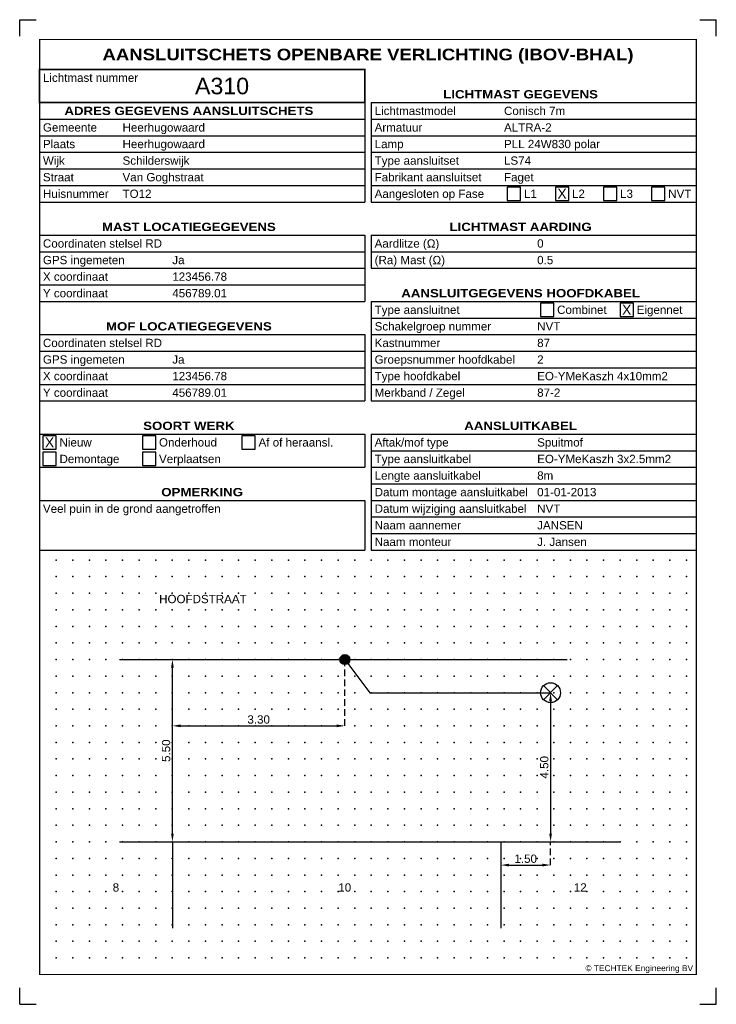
# Model space of a CAD drawing. Header units: metres. Extents: x 0 to 210, y 0 to 297.
import ezdxf
from ezdxf.enums import TextEntityAlignment as Align

# ---------------------------------------------------------------- set-up
doc = ezdxf.new("R2010")
doc.units = ezdxf.units.M
doc.header["$LTSCALE"] = 4
doc.linetypes.add('DASHED', pattern=[0.75, 0.5, -0.25])
for name, color, linetype in [('Aansluitkabel', 6, 'Continuous'), ('Aansluitmof', 4, 'Continuous'), ('Grid', 2, 'Continuous'), ('Hoofdkabel', 1, 'Continuous'), ('kader', 7, 'Continuous'), ('Kader-tekst', 7, 'Continuous'), ('Lichtmast', 3, 'Continuous'), ('Maatvoering', 7, 'Continuous'), ('Papier A4', 8, 'Continuous'), ('Tekst', 7, 'Continuous'), ('Topografie', 7, 'Continuous'), ('Zichtlijn', 7, 'DASHED')]:
    doc.layers.add(name, color=color, linetype=linetype)
doc.styles.add('IBOV', font='arial.ttf')
doc.styles.add('IBOV BOLD', font='ariblk.ttf')
doc.dimstyles.new('IBOV', dxfattribs={"dimtxt": 2.5, "dimasz": 2.5, "dimexe": 1.25, "dimexo": 0.625, "dimtad": 1, "dimtxsty": 'IBOV', "dimcen": 2.5, "dimse1": 1, "dimse2": 1, "dimadec": 0, "dimazin": 0, "dimtfac": 1, "dimtmove": 0, "dimatfit": 3, "dimfxl": 0, "dimarcsym": 0})

# ---------------------------------------------------------------- blocks, each defined once
blk = doc.blocks.new('*U18')
blk.add_point((0, 0))
blk = doc.blocks.new('*U19')
at = {"layer": 'Grid', "color": 0, "linetype": 'ByBlock', "lineweight": -2, "transparency": 16777216}
for p in [(0, 120), (5, 120), (10, 120), (15, 120), (20, 120), (25, 120), (30, 120), (35, 120), (40, 120), (45, 120), (50, 120), (55, 120), (60, 120), (65, 120), (70, 120), (75, 120), (80, 120), (85, 120), (90, 120), (95, 120), (100, 120), (105, 120), (110, 120), (115, 120), (120, 120), (125, 120), (130, 120), (135, 120), (140, 120), (145, 120), (150, 120), (155, 120), (160, 120), (165, 120), (170, 120), (175, 120), (180, 120), (185, 120), (190, 120), (0, 115), (5, 115), (10, 115), (15, 115), (20, 115), (25, 115), (30, 115), (35, 115), (40, 115), (45, 115), (50, 115), (55, 115), (60, 115), (65, 115), (70, 115), (75, 115), (80, 115), (85, 115), (90, 115), (95, 115), (100, 115), (105, 115), (110, 115), (115, 115), (120, 115), (125, 115), (130, 115), (135, 115), (140, 115), (145, 115), (150, 115), (155, 115), (160, 115), (165, 115), (170, 115), (175, 115), (180, 115), (185, 115), (190, 115), (0, 110), (5, 110), (10, 110), (15, 110), (20, 110), (25, 110), (30, 110), (35, 110), (40, 110), (45, 110), (50, 110), (55, 110), (60, 110), (65, 110), (70, 110), (75, 110), (80, 110), (85, 110), (90, 110), (95, 110), (100, 110), (105, 110), (110, 110), (115, 110), (120, 110), (125, 110), (130, 110), (135, 110), (140, 110), (145, 110), (150, 110), (155, 110), (160, 110), (165, 110), (170, 110), (175, 110), (180, 110), (185, 110), (190, 110), (0, 105), (5, 105), (10, 105), (15, 105), (20, 105), (25, 105), (30, 105), (35, 105), (40, 105), (45, 105), (50, 105), (55, 105), (60, 105), (65, 105), (70, 105), (75, 105), (80, 105), (85, 105), (90, 105), (95, 105), (100, 105), (105, 105), (110, 105), (115, 105), (120, 105), (125, 105), (130, 105), (135, 105), (140, 105), (145, 105), (150, 105), (155, 105), (160, 105), (165, 105), (170, 105), (175, 105), (180, 105), (185, 105), (190, 105), (0, 100), (5, 100), (10, 100), (15, 100), (20, 100), (25, 100), (30, 100), (35, 100), (40, 100), (45, 100), (50, 100), (55, 100), (60, 100), (65, 100), (70, 100), (75, 100), (80, 100), (85, 100), (90, 100), (95, 100), (100, 100), (105, 100), (110, 100), (115, 100), (120, 100), (125, 100), (130, 100), (135, 100), (140, 100), (145, 100), (150, 100), (155, 100), (160, 100), (165, 100), (170, 100), (175, 100), (180, 100), (185, 100), (190, 100), (0, 95), (5, 95), (10, 95), (15, 95), (20, 95), (25, 95), (30, 95), (35, 95), (40, 95), (45, 95), (50, 95), (55, 95), (60, 95), (65, 95), (70, 95), (75, 95), (80, 95), (85, 95), (90, 95), (95, 95), (100, 95), (105, 95), (110, 95), (115, 95), (120, 95), (125, 95), (130, 95), (135, 95), (140, 95), (145, 95), (150, 95), (155, 95), (160, 95), (165, 95), (170, 95), (175, 95), (180, 95), (185, 95), (190, 95), (0, 90), (5, 90), (10, 90), (15, 90), (20, 90), (25, 90), (30, 90), (35, 90), (40, 90), (45, 90), (50, 90), (55, 90), (60, 90), (65, 90), (70, 90), (75, 90), (80, 90), (85, 90), (90, 90), (95, 90), (100, 90), (105, 90), (110, 90), (115, 90), (120, 90), (125, 90), (130, 90), (135, 90), (140, 90), (145, 90), (150, 90), (155, 90), (160, 90), (165, 90), (170, 90), (175, 90), (180, 90), (185, 90), (190, 90), (0, 85), (5, 85), (10, 85), (15, 85), (20, 85), (25, 85), (30, 85), (35, 85), (40, 85), (45, 85), (50, 85), (55, 85), (60, 85), (65, 85), (70, 85), (75, 85), (80, 85), (85, 85), (90, 85), (95, 85), (100, 85), (105, 85), (110, 85), (115, 85), (120, 85), (125, 85), (130, 85), (135, 85), (140, 85), (145, 85), (150, 85), (155, 85), (160, 85), (165, 85), (170, 85), (175, 85), (180, 85), (185, 85), (190, 85), (0, 80), (5, 80), (10, 80), (15, 80), (20, 80), (25, 80), (30, 80), (35, 80), (40, 80), (45, 80), (50, 80), (55, 80), (60, 80), (65, 80), (70, 80), (75, 80), (80, 80), (85, 80), (90, 80), (95, 80), (100, 80), (105, 80), (110, 80), (115, 80), (120, 80), (125, 80), (130, 80), (135, 80), (140, 80), (145, 80), (150, 80), (155, 80), (160, 80), (165, 80), (170, 80), (175, 80), (180, 80), (185, 80), (190, 80), (0, 75), (5, 75), (10, 75), (15, 75), (20, 75), (25, 75), (30, 75), (35, 75), (40, 75), (45, 75), (50, 75), (55, 75), (60, 75), (65, 75), (70, 75), (75, 75), (80, 75), (85, 75), (90, 75), (95, 75), (100, 75), (105, 75), (110, 75), (115, 75), (120, 75), (125, 75), (130, 75), (135, 75), (140, 75), (145, 75), (150, 75), (155, 75), (160, 75), (165, 75), (170, 75), (175, 75), (180, 75), (185, 75), (190, 75), (0, 70), (5, 70), (10, 70), (15, 70), (20, 70), (25, 70), (30, 70), (35, 70), (40, 70), (45, 70), (50, 70), (55, 70), (60, 70), (65, 70), (70, 70), (75, 70), (80, 70), (85, 70), (90, 70), (95, 70), (100, 70), (105, 70), (110, 70), (115, 70), (120, 70), (125, 70), (130, 70), (135, 70), (140, 70), (145, 70), (150, 70), (155, 70), (160, 70), (165, 70), (170, 70), (175, 70), (180, 70), (185, 70), (190, 70), (0, 65), (5, 65), (10, 65), (15, 65), (20, 65), (25, 65), (30, 65), (35, 65), (40, 65), (45, 65), (50, 65), (55, 65), (60, 65), (65, 65), (70, 65), (75, 65), (80, 65), (85, 65), (90, 65), (95, 65), (100, 65), (105, 65), (110, 65), (115, 65), (120, 65), (125, 65), (130, 65), (135, 65), (140, 65), (145, 65), (150, 65), (155, 65), (160, 65), (165, 65), (170, 65), (175, 65), (180, 65), (185, 65), (190, 65), (0, 60), (5, 60), (10, 60), (15, 60), (20, 60), (25, 60), (30, 60), (35, 60), (40, 60), (45, 60), (50, 60), (55, 60), (60, 60), (65, 60), (70, 60), (75, 60), (80, 60), (85, 60), (90, 60), (95, 60), (100, 60), (105, 60), (110, 60), (115, 60), (120, 60), (125, 60), (130, 60), (135, 60), (140, 60), (145, 60), (150, 60), (155, 60), (160, 60), (165, 60), (170, 60), (175, 60), (180, 60), (185, 60), (190, 60), (0, 55), (5, 55), (10, 55), (15, 55), (20, 55), (25, 55), (30, 55), (35, 55), (40, 55), (45, 55), (50, 55), (55, 55), (60, 55), (65, 55), (70, 55), (75, 55), (80, 55), (85, 55), (90, 55), (95, 55), (100, 55), (105, 55), (110, 55), (115, 55), (120, 55), (125, 55), (130, 55), (135, 55), (140, 55), (145, 55), (150, 55), (155, 55), (160, 55), (165, 55), (170, 55), (175, 55), (180, 55), (185, 55), (190, 55), (0, 50), (5, 50), (10, 50), (15, 50), (20, 50), (25, 50), (30, 50), (35, 50), (40, 50), (45, 50), (50, 50), (55, 50), (60, 50), (65, 50), (70, 50), (75, 50), (80, 50), (85, 50), (90, 50), (95, 50), (100, 50), (105, 50), (110, 50), (115, 50), (120, 50), (125, 50), (130, 50), (135, 50), (140, 50), (145, 50), (150, 50), (155, 50), (160, 50), (165, 50), (170, 50), (175, 50), (180, 50), (185, 50), (190, 50), (0, 45), (5, 45), (10, 45), (15, 45), (20, 45), (25, 45), (30, 45), (35, 45), (40, 45), (45, 45), (50, 45), (55, 45), (60, 45), (65, 45), (70, 45), (75, 45), (80, 45), (85, 45), (90, 45), (95, 45), (100, 45), (105, 45), (110, 45), (115, 45), (120, 45), (125, 45), (130, 45), (135, 45), (140, 45), (145, 45), (150, 45), (155, 45), (160, 45), (165, 45), (170, 45), (175, 45), (180, 45), (185, 45), (190, 45), (0, 40), (5, 40), (10, 40), (15, 40), (20, 40), (25, 40), (30, 40), (35, 40), (40, 40), (45, 40), (50, 40), (55, 40), (60, 40), (65, 40), (70, 40), (75, 40), (80, 40), (85, 40), (90, 40), (95, 40), (100, 40), (105, 40), (110, 40), (115, 40), (120, 40), (125, 40), (130, 40), (135, 40), (140, 40), (145, 40), (150, 40), (155, 40), (160, 40), (165, 40), (170, 40), (175, 40), (180, 40), (185, 40), (190, 40), (0, 35), (5, 35), (10, 35), (15, 35), (20, 35), (25, 35), (30, 35), (35, 35), (40, 35), (45, 35), (50, 35), (55, 35), (60, 35), (65, 35), (70, 35), (75, 35), (80, 35), (85, 35), (90, 35), (95, 35), (100, 35), (105, 35), (110, 35), (115, 35), (120, 35), (125, 35), (130, 35), (135, 35), (140, 35), (145, 35), (150, 35), (155, 35), (160, 35), (165, 35), (170, 35), (175, 35), (180, 35), (185, 35), (190, 35), (0, 30), (5, 30), (10, 30), (15, 30), (20, 30), (25, 30), (30, 30), (35, 30), (40, 30), (45, 30), (50, 30), (55, 30), (60, 30), (65, 30), (70, 30), (75, 30), (80, 30), (85, 30), (90, 30), (95, 30), (100, 30), (105, 30), (110, 30), (115, 30), (120, 30), (125, 30), (130, 30), (135, 30), (140, 30), (145, 30), (150, 30), (155, 30), (160, 30), (165, 30), (170, 30), (175, 30), (180, 30), (185, 30), (190, 30), (0, 25), (5, 25), (10, 25), (15, 25), (20, 25), (25, 25), (30, 25), (35, 25), (40, 25), (45, 25), (50, 25), (55, 25), (60, 25), (65, 25), (70, 25), (75, 25), (80, 25), (85, 25), (90, 25), (95, 25), (100, 25), (105, 25), (110, 25), (115, 25), (120, 25), (125, 25), (130, 25), (135, 25), (140, 25), (145, 25), (150, 25), (155, 25), (160, 25), (165, 25), (170, 25), (175, 25), (180, 25), (185, 25), (190, 25), (0, 20), (5, 20), (10, 20), (15, 20), (20, 20), (25, 20), (30, 20), (35, 20), (40, 20), (45, 20), (50, 20), (55, 20), (60, 20), (65, 20), (70, 20), (75, 20), (80, 20), (85, 20), (90, 20), (95, 20), (100, 20), (105, 20), (110, 20), (115, 20), (120, 20), (125, 20), (130, 20), (135, 20), (140, 20), (145, 20), (150, 20), (155, 20), (160, 20), (165, 20), (170, 20), (175, 20), (180, 20), (185, 20), (190, 20), (0, 15), (5, 15), (10, 15), (15, 15), (20, 15), (25, 15), (30, 15), (35, 15), (40, 15), (45, 15), (50, 15), (55, 15), (60, 15), (65, 15), (70, 15), (75, 15), (80, 15), (85, 15), (90, 15), (95, 15), (100, 15), (105, 15), (110, 15), (115, 15), (120, 15), (125, 15), (130, 15), (135, 15), (140, 15), (145, 15), (150, 15), (155, 15), (160, 15), (165, 15), (170, 15), (175, 15), (180, 15), (185, 15), (190, 15), (0, 10), (5, 10), (10, 10), (15, 10), (20, 10), (25, 10), (30, 10), (35, 10), (40, 10), (45, 10), (50, 10), (55, 10), (60, 10), (65, 10), (70, 10), (75, 10), (80, 10), (85, 10), (90, 10), (95, 10), (100, 10), (105, 10), (110, 10), (115, 10), (120, 10), (125, 10), (130, 10), (135, 10), (140, 10), (145, 10), (150, 10), (155, 10), (160, 10), (165, 10), (170, 10), (175, 10), (180, 10), (185, 10), (190, 10), (0, 5), (5, 5), (10, 5), (15, 5), (20, 5), (25, 5), (30, 5), (35, 5), (40, 5), (45, 5), (50, 5), (55, 5), (60, 5), (65, 5), (70, 5), (75, 5), (80, 5), (85, 5), (90, 5), (95, 5), (100, 5), (105, 5), (110, 5), (115, 5), (120, 5), (125, 5), (130, 5), (135, 5), (140, 5), (145, 5), (150, 5), (155, 5), (160, 5), (165, 5), (170, 5), (175, 5), (180, 5), (185, 5), (190, 5), (0, 0), (5, 0), (10, 0), (15, 0), (20, 0), (25, 0), (30, 0), (35, 0), (40, 0), (45, 0), (50, 0), (55, 0), (60, 0), (65, 0), (70, 0), (75, 0), (80, 0), (85, 0), (90, 0), (95, 0), (100, 0), (105, 0), (110, 0), (115, 0), (120, 0), (125, 0), (130, 0), (135, 0), (140, 0), (145, 0), (150, 0), (155, 0), (160, 0), (165, 0), (170, 0), (175, 0), (180, 0), (185, 0), (190, 0)]:
    blk.add_blockref('*U18', p, dxfattribs=at)
blk = doc.blocks.new('Aansluitschets IBOV')
at = {"layer": 'kader'}
for p, q in [((104, 272), (104, 242)), ((106, 272), (204, 272)), ((106, 272), (106, 242)), ((6, 267), (104, 267)), ((106, 267), (204, 267)), ((6, 262), (104, 262)), ((106, 262), (204, 262)), ((6, 257), (104, 257)), ((106, 257), (204, 257)), ((6, 252), (104, 252)), ((106, 252), (204, 252)), ((6, 247), (104, 247)), ((106, 247), (204, 247)), ((6, 242), (104, 242)), ((106, 242), (204, 242)), ((6, 232), (104, 232)), ((104, 232), (104, 212)), ((106, 232), (204, 232)), ((106, 232), (106, 222)), ((6, 227), (104, 227)), ((106, 227), (204, 227)), ((6, 222), (104, 222)), ((106, 222), (204, 222)), ((6, 217), (104, 217)), ((6, 212), (104, 212)), ((106, 212), (204, 212)), ((106, 212), (106, 182)), ((106, 207), (204, 207)), ((6, 202), (104, 202)), ((104, 202), (104, 182)), ((106, 202), (204, 202)), ((6, 197), (104, 197)), ((106, 197), (204, 197)), ((6, 192), (104, 192)), ((106, 192), (204, 192)), ((6, 187), (104, 187)), ((106, 187), (204, 187)), ((6, 182), (104, 182)), ((106, 182), (204, 182)), ((6, 172), (104, 172)), ((104, 172), (104, 162)), ((106, 172), (204, 172)), ((106, 172), (106, 137)), ((106, 167), (204, 167)), ((6, 162), (104, 162)), ((106, 162), (204, 162)), ((106, 157), (204, 157)), ((6, 152), (104, 152)), ((104, 152), (104, 137)), ((106, 152), (204, 152)), ((106, 147), (204, 147)), ((106, 142), (204, 142)), ((6, 137), (104, 137)), ((106, 137), (204, 137))]:
    blk.add_line(p, q, dxfattribs=at)
for points, const_width in [([(6, 291), (204, 291), (204, 9), (6, 9)], 0.35), ([(6, 282), (104, 282), (104, 272), (6, 272)], 0.5)]:
    blk.add_lwpolyline(points, close=True, dxfattribs=dict(at, const_width=const_width))
for points in [[(147, 246.5), (147, 242.5), (151, 242.5), (151, 246.5)], [(161.5, 246.5), (161.5, 242.5), (165.5, 242.5), (165.5, 246.5)], [(176, 246.5), (176, 242.5), (180, 242.5), (180, 246.5)], [(190.5, 246.5), (190.5, 242.5), (194.5, 242.5), (194.5, 246.5)], [(157, 211.5), (157, 207.5), (161, 207.5), (161, 211.5)], [(181, 211.5), (181, 207.5), (185, 207.5), (185, 211.5)], [(7, 171.5), (7, 167.5), (11, 167.5), (11, 171.5)], [(37, 171.5), (37, 167.5), (41, 167.5), (41, 171.5)], [(67, 171.5), (67, 167.5), (71, 167.5), (71, 171.5)], [(7, 166.5), (7, 162.5), (11, 162.5), (11, 166.5)], [(37, 166.5), (37, 162.5), (41, 162.5), (41, 166.5)]]:
    blk.add_lwpolyline(points, close=True, dxfattribs=at)
at = {"layer": 'Papier A4'}
for p, q in [((0, 297), (5, 297)), ((0, 292), (0, 297)), ((205, 297), (210, 297)), ((210, 292), (210, 297)), ((0, 0), (0, 5)), ((210, 0), (210, 5)), ((0, 0), (5, 0)), ((205, 0), (210, 0))]:
    blk.add_line(p, q, dxfattribs=at)
at = {"layer": 'Grid'}
blk.add_blockref('*U19', (11, 14), dxfattribs=at)
at = {"layer": 'Kader-tekst', "style": 'IBOV BOLD'}
for s, height, p in [('AANSLUITSCHETS OPENBARE VERLICHTING (IBOV-BHAL)', 3.5, (105, 286.5)), ('LICHTMAST GEGEVENS', 2.5, (151, 274.5)), ('ADRES GEGEVENS AANSLUITSCHETS', 2.5, (51, 269.5)), ('MAST LOCATIEGEGEVENS', 2.5, (51, 234.5)), ('LICHTMAST AARDING', 2.5, (151, 234.5)), ('AANSLUITGEGEVENS HOOFDKABEL', 2.5, (151, 214.5)), ('MOF LOCATIEGEGEVENS', 2.5, (51, 204.5)), ('SOORT WERK', 2.5, (51, 174.5)), ('AANSLUITKABEL', 2.5, (151, 174.5)), ('OPMERKING', 2.5, (55, 154.5))]:
    blk.add_text(s, height=height, dxfattribs=at).set_placement(p, align=Align.MIDDLE_CENTER)
at = {"layer": 'Kader-tekst', "style": 'IBOV'}
for s, p in [('Lichtmast nummer', (7, 279.5)), ('Lichtmastmodel', (107, 269.5)), ('Gemeente ', (7, 264.5)), ('Armatuur', (107, 264.5)), ('Plaats', (7, 259.5)), ('Lamp', (107, 259.5)), ('Wijk', (7, 254.5)), ('Type aansluitset', (107, 254.5)), ('Straat', (7, 249.5)), ('Fabrikant aansluitset', (107, 249.5)), ('Huisnummer', (7, 244.5)), ('Aangesloten op Fase ', (107, 244.5)), ('L1', (152, 244.5)), ('L2', (166.5, 244.5)), ('L3', (181, 244.5)), ('NVT', (195.5, 244.5)), ('Coordinaten stelsel RD', (7, 229.5)), ('Aardlitze (Ω)', (107, 229.5)), ('GPS ingemeten', (7, 224.5)), ('(Ra) Mast (Ω)', (107, 224.5)), ('X coordinaat', (7, 219.5)), ('Y coordinaat', (7, 214.5)), ('Type aansluitnet', (107, 209.5)), ('Combinet', (162, 209.5)), ('Eigennet', (186, 209.5)), ('Schakelgroep nummer', (107, 204.5)), ('Coordinaten stelsel RD', (7, 199.5)), ('Kastnummer', (107, 199.5)), ('GPS ingemeten', (7, 194.5)), ('Groepsnummer hoofdkabel', (107, 194.5)), ('X coordinaat', (7, 189.5)), ('Type hoofdkabel', (107, 189.5)), ('Y coordinaat', (7, 184.5)), ('Merkband / Zegel', (107, 184.5)), ('Nieuw', (12, 169.5)), ('Onderhoud', (42, 169.5)), ('Af of heraansl.', (72, 169.5)), ('Aftak/mof type', (107, 169.5)), ('Demontage', (12, 164.5)), ('Verplaatsen', (42, 164.5)), ('Type aansluitkabel', (107, 164.5)), ('Lengte aansluitkabel', (107, 159.5)), ('Datum montage aansluitkabel', (107, 154.5)), ('Datum wijziging aansluitkabel', (107, 149.5)), ('Naam aannemer', (107, 144.5)), ('Naam monteur', (107, 139.5))]:
    blk.add_text(s, height=2.5, dxfattribs=at).set_placement(p, align=Align.MIDDLE_LEFT)
blk.add_text('© TECHTEK Engineering BV', height=1.8, dxfattribs=at).set_placement((203, 10), align=Align.RIGHT)
for tag, height, p in [('LICHTMASTNUMMER', 5, (61, 277)), ('L1', 3, (149, 244.5)), ('L2', 3, (163.5, 244.5)), ('L3', 3, (178, 244.5)), ('NVT', 3, (192.5, 244.5)), ('COMBINET', 3, (159, 209.5)), ('EIGENNET', 3, (183, 209.5)), ('NIEUW', 3, (9, 169.5)), ('ONDERHOUD', 3, (39, 169.5)), ('AFENHERAANSL.', 3, (69, 169.5)), ('DEMONTAGE', 3, (9, 164.5)), ('VERPLAATSEN', 3, (39, 164.5))]:
    blk.add_attdef(tag, text='', height=height, dxfattribs=at).set_placement(p, align=Align.MIDDLE_CENTER)
for tag, p in [('LICHTMASTMODEL', (146, 269.5)), ('GEMEENTE', (31, 264.5)), ('ARMATUUR', (146, 264.5)), ('PLAATS', (31, 259.5)), ('LAMP', (146, 259.5)), ('WIJK', (31, 254.5)), ('TYPEAANSLUITSET', (146, 254.5)), ('STRAAT', (31, 249.5)), ('FABRIKANTAANSLUITSET', (146, 249.5)), ('HUISNUMMER', (31, 244.5)), ('AARDLITZE(Ω)', (156, 229.5)), ('MASTGPSINGEMETEN', (46, 224.5)), ('(RA)MAST(Ω)', (156, 224.5)), ('MASTX:COORDINAAT', (46, 219.5)), ('MASTY:COORDINAAT', (46, 214.5)), ('SCHAKELGROEPNUMMER', (156, 204.5)), ('KASTNUMMER', (156, 199.5)), ('MOFGPSINGEMETEN', (46, 194.5)), ('GROEPSNUMMERHOOFDKABEL', (156, 194.5)), ('MOFX:COORDINAAT', (46, 189.5)), ('TYPEHOOFDKABEL', (156, 189.5)), ('MOFY:COORDINAAT', (46, 184.5)), ('MERKBAND/ZEGEL', (156, 184.5)), ('AFTAK/MOFTYPE', (156, 169.5)), ('TYPEAANSLUITKABEL', (156, 164.5)), ('LENGTEAANSLUITKABEL', (156, 159.5)), ('DATUMMONTAGEAANSLUITKABEL', (156, 154.5)), ('OPMERKING1', (7, 149.5)), ('DATUMWIJZIGINGAANSLUITKABEL', (156, 149.5)), ('OPMERKING2', (7, 144.5)), ('NAAMAANNEMER', (156, 144.5)), ('OPMERKING3', (7, 139.5)), ('NAAMMONTEUR', (156, 139.5))]:
    blk.add_attdef(tag, text='', height=2.5, dxfattribs=at).set_placement(p, align=Align.MIDDLE_LEFT)
blk = doc.blocks.new('*D8')
at = {"layer": 'DEFPOINTS', "color": 0, "transparency": 16777216}
for p in [(46.04, 104), (46.04, 104), (46.04, 49)]:
    blk.add_point(p, dxfattribs=at)
at = {"layer": 'Maatvoering', "color": 0, "lineweight": -2, "transparency": 16777216}
blk.add_line((46.04, 51.5), (46.04, 101.5), dxfattribs=at)
at = {"layer": 'Maatvoering', "color": 0, "transparency": 16777216}
for points in [[(45.62, 101.5), (46.46, 101.5), (46.04, 104)], [(45.62, 51.5), (46.46, 51.5), (46.04, 49)]]:
    blk.add_solid(points, dxfattribs=at)
at = {"layer": 'Maatvoering', "color": 0, "transparency": 16777216, "insert": (44.14, 76.5), "char_height": 2.5, "attachment_point": 5, "rotation": 90, "style": 'IBOV'}
blk.add_mtext('5.50', dxfattribs=at)
blk = doc.blocks.new('*D9')
at = {"layer": 'DEFPOINTS', "color": 0, "transparency": 16777216}
for p in [(46.04, 84), (98.04, 84), (98.04, 84)]:
    blk.add_point(p, dxfattribs=at)
at = {"layer": 'Maatvoering', "color": 0, "lineweight": -2, "transparency": 16777216}
blk.add_line((48.54, 84), (95.54, 84), dxfattribs=at)
at = {"layer": 'Maatvoering', "color": 0, "transparency": 16777216}
for points in [[(48.54, 84.42), (48.54, 83.58), (46.04, 84)], [(95.54, 84.42), (95.54, 83.58), (98.04, 84)]]:
    blk.add_solid(points, dxfattribs=at)
at = {"layer": 'Maatvoering', "color": 0, "transparency": 16777216, "insert": (72.04, 85.9), "char_height": 2.5, "attachment_point": 5, "style": 'IBOV'}
blk.add_mtext('3.30', dxfattribs=at)
blk = doc.blocks.new('*D10')
at = {"layer": 'DEFPOINTS', "color": 0, "transparency": 16777216}
for p in [(160.04, 94), (160.04, 49), (160.04, 49)]:
    blk.add_point(p, dxfattribs=at)
at = {"layer": 'Maatvoering', "color": 0, "lineweight": -2, "transparency": 16777216}
blk.add_line((160.04, 91.5), (160.04, 51.5), dxfattribs=at)
at = {"layer": 'Maatvoering', "color": 0, "transparency": 16777216}
for points in [[(159.62, 91.5), (160.46, 91.5), (160.04, 94)], [(159.62, 51.5), (160.46, 51.5), (160.04, 49)]]:
    blk.add_solid(points, dxfattribs=at)
at = {"layer": 'Maatvoering', "color": 0, "transparency": 16777216, "insert": (158.14, 71.5), "char_height": 2.5, "attachment_point": 5, "rotation": 90, "style": 'IBOV'}
blk.add_mtext('4.50', dxfattribs=at)
blk = doc.blocks.new('*D11')
at = {"layer": 'DEFPOINTS', "color": 0, "transparency": 16777216}
for p in [(145.04, 42), (160.04, 42), (160.04, 42)]:
    blk.add_point(p, dxfattribs=at)
at = {"layer": 'Maatvoering', "color": 0, "lineweight": -2, "transparency": 16777216}
blk.add_line((147.54, 42), (157.54, 42), dxfattribs=at)
at = {"layer": 'Maatvoering', "color": 0, "transparency": 16777216}
for points in [[(147.54, 42.42), (147.54, 41.58), (145.04, 42)], [(157.54, 42.42), (157.54, 41.58), (160.04, 42)]]:
    blk.add_solid(points, dxfattribs=at)
at = {"layer": 'Maatvoering', "color": 0, "transparency": 16777216, "insert": (152.54, 43.9), "char_height": 2.5, "attachment_point": 5, "style": 'IBOV'}
blk.add_mtext('1.50', dxfattribs=at)
blk = doc.blocks.new('Aamsluitmof')
at = {"layer": 'Aansluitmof'}
h = blk.add_hatch(color=256, dxfattribs=at)
h.dxf.hatch_style = 1
edge = h.paths.add_edge_path()
edge.add_arc((0, 0), 1.5, 0, 360)
blk.add_circle((0, 0), 1.5, dxfattribs=at)
blk = doc.blocks.new('Lichtmast')
at = {"layer": 'Lichtmast'}
for p, q in [((-2.12, 2.12), (2.12, -2.12)), ((-2.12, -2.12), (2.12, 2.12))]:
    blk.add_line(p, q, dxfattribs=at)
blk.add_circle((0, 0), 3, dxfattribs=at)

msp = doc.modelspace()

# ---------------------------------------------------------------- linework, layer by layer
at = {"layer": 'Aansluitkabel'}
msp.add_lwpolyline([(98.039, 104), (105.539, 94), (160.039, 94), (160.039, 94)], dxfattribs=at)
at = {"layer": 'Hoofdkabel'}
msp.add_lwpolyline([(30.039, 104), (165.039, 104)], dxfattribs=at)
at = {"layer": 'Topografie'}
for p, q in [((46.039, 49), (46.039, 23)), ((145.039, 49), (145.039, 23))]:
    msp.add_line(p, q, dxfattribs=at)
msp.add_lwpolyline([(30.039, 49), (181.039, 49)], dxfattribs=at)
at = {"layer": 'Zichtlijn'}
for p, q in [((98.039, 84), (98.039, 104)), ((160.039, 42), (160.039, 49))]:
    msp.add_line(p, q, dxfattribs=at)

# ---------------------------------------------------------------- block references
ref = msp.add_blockref('Aansluitschets IBOV', (0, 0), dxfattribs=at)
ref.add_attrib('LICHTMASTNUMMER', 'A310', dxfattribs={"layer": 'Kader-tekst', "height": 5, "style": 'IBOV'}).set_placement((61, 277), align=Align.MIDDLE_CENTER)
ref.add_attrib('GEMEENTE', 'Heerhugowaard', dxfattribs={"layer": 'Kader-tekst', "height": 2.5, "style": 'IBOV'}).set_placement((31, 264.5), align=Align.MIDDLE_LEFT)
ref.add_attrib('PLAATS', 'Heerhugowaard', dxfattribs={"layer": 'Kader-tekst', "height": 2.5, "style": 'IBOV'}).set_placement((31, 259.5), align=Align.MIDDLE_LEFT)
ref.add_attrib('WIJK', 'Schilderswijk', dxfattribs={"layer": 'Kader-tekst', "height": 2.5, "style": 'IBOV'}).set_placement((31, 254.5), align=Align.MIDDLE_LEFT)
ref.add_attrib('STRAAT', 'Van Goghstraat', dxfattribs={"layer": 'Kader-tekst', "height": 2.5, "style": 'IBOV'}).set_placement((31, 249.5), align=Align.MIDDLE_LEFT)
ref.add_attrib('HUISNUMMER', 'TO12', dxfattribs={"layer": 'Kader-tekst', "height": 2.5, "style": 'IBOV'}).set_placement((31, 244.5), align=Align.MIDDLE_LEFT)
ref.add_attrib('MASTGPSINGEMETEN', 'Ja', dxfattribs={"layer": 'Kader-tekst', "height": 2.5, "style": 'IBOV'}).set_placement((46, 224.5), align=Align.MIDDLE_LEFT)
ref.add_attrib('MASTX:COORDINAAT', '123456.78', dxfattribs={"layer": 'Kader-tekst', "height": 2.5, "style": 'IBOV'}).set_placement((46, 219.5), align=Align.MIDDLE_LEFT)
ref.add_attrib('MASTY:COORDINAAT', '456789.01', dxfattribs={"layer": 'Kader-tekst', "height": 2.5, "style": 'IBOV'}).set_placement((46, 214.5), align=Align.MIDDLE_LEFT)
ref.add_attrib('MOFGPSINGEMETEN', 'Ja', dxfattribs={"layer": 'Kader-tekst', "height": 2.5, "style": 'IBOV'}).set_placement((46, 194.5), align=Align.MIDDLE_LEFT)
ref.add_attrib('MOFX:COORDINAAT', '123456.78', dxfattribs={"layer": 'Kader-tekst', "height": 2.5, "style": 'IBOV'}).set_placement((46, 189.5), align=Align.MIDDLE_LEFT)
ref.add_attrib('MOFY:COORDINAAT', '456789.01', dxfattribs={"layer": 'Kader-tekst', "height": 2.5, "style": 'IBOV'}).set_placement((46, 184.5), align=Align.MIDDLE_LEFT)
ref.add_attrib('NIEUW', 'X', dxfattribs={"layer": 'Kader-tekst', "height": 3, "style": 'IBOV'}).set_placement((9, 169.5), align=Align.MIDDLE_CENTER)
ref.add_attrib('LICHTMASTMODEL', 'Conisch 7m', dxfattribs={"layer": 'Kader-tekst', "height": 2.5, "style": 'IBOV'}).set_placement((146, 269.5), align=Align.MIDDLE_LEFT)
ref.add_attrib('ARMATUUR', 'ALTRA-2', dxfattribs={"layer": 'Kader-tekst', "height": 2.5, "style": 'IBOV'}).set_placement((146, 264.5), align=Align.MIDDLE_LEFT)
ref.add_attrib('LAMP', 'PLL 24W830 polar', dxfattribs={"layer": 'Kader-tekst', "height": 2.5, "style": 'IBOV'}).set_placement((146, 259.5), align=Align.MIDDLE_LEFT)
ref.add_attrib('TYPEAANSLUITSET', 'LS74', dxfattribs={"layer": 'Kader-tekst', "height": 2.5, "style": 'IBOV'}).set_placement((146, 254.5), align=Align.MIDDLE_LEFT)
ref.add_attrib('FABRIKANTAANSLUITSET', 'Faget', dxfattribs={"layer": 'Kader-tekst', "height": 2.5, "style": 'IBOV'}).set_placement((146, 249.5), align=Align.MIDDLE_LEFT)
ref.add_attrib('L2', 'X', dxfattribs={"layer": 'Kader-tekst', "height": 3, "style": 'IBOV'}).set_placement((163.5, 244.5), align=Align.MIDDLE_CENTER)
ref.add_attrib('AARDLITZE(Ω)', '0', dxfattribs={"layer": 'Kader-tekst', "height": 2.5, "style": 'IBOV'}).set_placement((156, 229.5), align=Align.MIDDLE_LEFT)
ref.add_attrib('(RA)MAST(Ω)', '0.5', dxfattribs={"layer": 'Kader-tekst', "height": 2.5, "style": 'IBOV'}).set_placement((156, 224.5), align=Align.MIDDLE_LEFT)
ref.add_attrib('EIGENNET', 'X', dxfattribs={"layer": 'Kader-tekst', "height": 3, "style": 'IBOV'}).set_placement((183, 209.5), align=Align.MIDDLE_CENTER)
ref.add_attrib('SCHAKELGROEPNUMMER', 'NVT', dxfattribs={"layer": 'Kader-tekst', "height": 2.5, "style": 'IBOV'}).set_placement((156, 204.5), align=Align.MIDDLE_LEFT)
ref.add_attrib('KASTNUMMER', '87', dxfattribs={"layer": 'Kader-tekst', "height": 2.5, "style": 'IBOV'}).set_placement((156, 199.5), align=Align.MIDDLE_LEFT)
ref.add_attrib('GROEPSNUMMERHOOFDKABEL', '2', dxfattribs={"layer": 'Kader-tekst', "height": 2.5, "style": 'IBOV'}).set_placement((156, 194.5), align=Align.MIDDLE_LEFT)
ref.add_attrib('TYPEHOOFDKABEL', 'EO-YMeKaszh 4x10mm2', dxfattribs={"layer": 'Kader-tekst', "height": 2.5, "style": 'IBOV'}).set_placement((156, 189.5), align=Align.MIDDLE_LEFT)
ref.add_attrib('MERKBAND/ZEGEL', '87-2', dxfattribs={"layer": 'Kader-tekst', "height": 2.5, "style": 'IBOV'}).set_placement((156, 184.5), align=Align.MIDDLE_LEFT)
ref.add_attrib('AFTAK/MOFTYPE', 'Spuitmof', dxfattribs={"layer": 'Kader-tekst', "height": 2.5, "style": 'IBOV'}).set_placement((156, 169.5), align=Align.MIDDLE_LEFT)
ref.add_attrib('TYPEAANSLUITKABEL', 'EO-YMeKaszh 3x2.5mm2', dxfattribs={"layer": 'Kader-tekst', "height": 2.5, "style": 'IBOV'}).set_placement((156, 164.5), align=Align.MIDDLE_LEFT)
ref.add_attrib('LENGTEAANSLUITKABEL', '8m', dxfattribs={"layer": 'Kader-tekst', "height": 2.5, "style": 'IBOV'}).set_placement((156, 159.5), align=Align.MIDDLE_LEFT)
ref.add_attrib('DATUMMONTAGEAANSLUITKABEL', '01-01-2013', dxfattribs={"layer": 'Kader-tekst', "height": 2.5, "style": 'IBOV'}).set_placement((156, 154.5), align=Align.MIDDLE_LEFT)
ref.add_attrib('DATUMWIJZIGINGAANSLUITKABEL', 'NVT', dxfattribs={"layer": 'Kader-tekst', "height": 2.5, "style": 'IBOV'}).set_placement((156, 149.5), align=Align.MIDDLE_LEFT)
ref.add_attrib('NAAMAANNEMER', 'JANSEN', dxfattribs={"layer": 'Kader-tekst', "height": 2.5, "style": 'IBOV'}).set_placement((156, 144.5), align=Align.MIDDLE_LEFT)
ref.add_attrib('NAAMMONTEUR', 'J. Jansen', dxfattribs={"layer": 'Kader-tekst', "height": 2.5, "style": 'IBOV'}).set_placement((156, 139.5), align=Align.MIDDLE_LEFT)
ref.add_attrib('OPMERKING1', 'Veel puin in de grond aangetroffen', dxfattribs={"layer": 'Kader-tekst', "height": 2.5, "style": 'IBOV'}).set_placement((7, 149.5), align=Align.MIDDLE_LEFT)
for name, p in [('Aamsluitmof', (98.039, 104)), ('Lichtmast', (160.039, 94))]:
    msp.add_blockref(name, p, dxfattribs=at)

# ---------------------------------------------------------------- texts
at = {"layer": 'Tekst', "style": 'IBOV'}
for s, p in [('HOOFDSTRAAT', (42.039, 121)), ('8', (28.039, 34)), ('10', (96.039, 34)), ('12', (167.039, 34))]:
    msp.add_text(s, height=2.5, dxfattribs=at).set_placement(p)

# ---------------------------------------------------------------- dimensions: what is measured, and where the dimension line sits
at = {"layer": 'Maatvoering'}
for p1, p2, text, picture, middle in [((46.039, 49), (46.039, 104), '5.50', '*D8', (44.137, 76.5)), ((160.039, 94), (160.039, 49), '4.50', '*D10', (158.137, 71.5)), ((46.039, 84), (98.039, 84), '3.30', '*D9', (72.039, 85.902)), ((145.039, 42), (160.039, 42), '1.50', '*D11', (152.539, 43.901))]:
    dim = msp.add_aligned_dim(p1=p1, p2=p2, distance=0, text=text, dimstyle='IBOV', dxfattribs=at)
    dim.commit()
    dim.dimension.update_dxf_attribs({"geometry": picture, "text_midpoint": middle})

doc.saveas('drawing.dxf')
